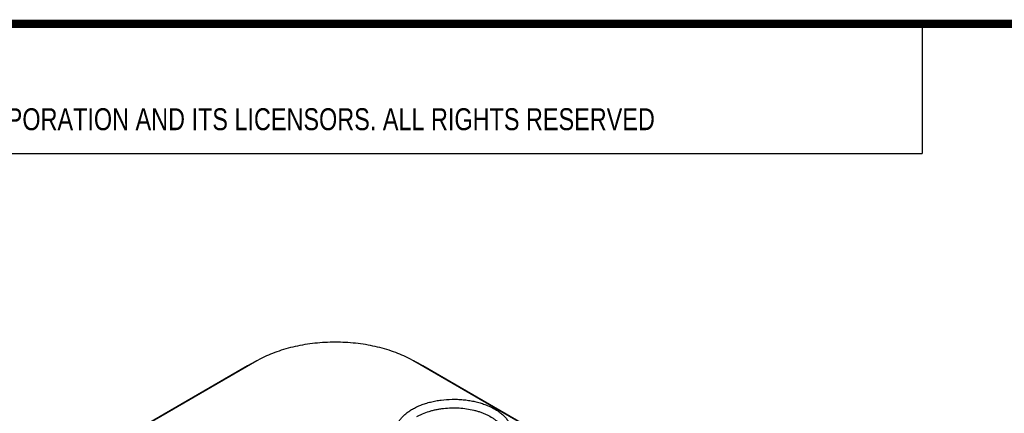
# Model space of a CAD drawing. Header units: inches. Extents: x 0.2 to 16.8, y 0.1 to 10.8.
# Tile 6 of 27: x 1.4 to 3.8, y 9.8 to 10.8. Entities that reach past the tile are written whole.
import ezdxf

# ---------------------------------------------------------------- set-up
doc = ezdxf.new("R2010")
doc.units = ezdxf.units.IN
doc.header["$LTSCALE"] = 0.935
doc.header["$MEASUREMENT"] = 0
doc.layers.get('0').update_dxf_attribs({"linetype": 'CONTINUOUS'})
doc.styles.get("Standard").update_dxf_attribs({"font": 'txt', "width": 0.8})

msp = doc.modelspace()

# ---------------------------------------------------------------- linework, layer by layer
at = {"color": 2, "linetype": 'CONTINUOUS'}
for p, q in [((0.25, 10.7586), (3.625, 10.7586)), ((3.625, 10.7586), (3.625, 10.4456)), ((0.25, 10.4456), (3.625, 10.4456))]:
    msp.add_line(p, q, dxfattribs=at)
at = {"color": 7, "linetype": 'CONTINUOUS'}
for p, q in [((2.0143, 9.9438), (1.4506, 9.6183)), ((2.0143, 9.9438), (1.9921, 9.9321)), ((2.01, 9.9418), (2.0036, 9.9384)), ((2.0236, 9.9489), (2.0143, 9.9438)), ((2.3939, 9.9438), (2.3845, 9.9489)), ((2.3939, 9.9438), (2.416, 9.9321)), ((3.3611, 9.3853), (2.3939, 9.9438)), ((2.4046, 9.9384), (2.3981, 9.9418)), ((1.9921, 9.9321), (1.4285, 9.6066)), ((2.0036, 9.9384), (1.9921, 9.9321)), ((2.416, 9.9321), (2.4046, 9.9384)), ((3.3833, 9.3736), (2.416, 9.9321))]:
    msp.add_line(p, q, dxfattribs=at)
at = {"color": 7, "linetype": 'CONTINUOUS', "const_width": 0.02}
msp.add_lwpolyline([(16.75, 10.7586), (0.25, 10.7586)], dxfattribs=at)
at = {"color": 7, "linetype": 'CONTINUOUS'}
for points, knots in [([(2.3845, 9.9489), (2.3783, 9.9521), (2.3654, 9.9583), (2.3451, 9.9663), (2.3236, 9.9732), (2.3009, 9.9789), (2.2775, 9.9835), (2.2533, 9.9868), (2.2288, 9.9887), (2.2041, 9.9894), (2.1793, 9.9887), (2.1548, 9.9868), (2.1307, 9.9835), (2.1072, 9.9789), (2.0845, 9.9732), (2.063, 9.9663), (2.0427, 9.9583), (2.0298, 9.9521), (2.0236, 9.9489)], [0, 0, 0, 0, 0.056029, 0.114553, 0.175302, 0.237977, 0.302196, 0.367533, 0.433586, 0.499969, 0.56635, 0.6324, 0.697737, 0.761959, 0.824646, 0.885409, 0.943949, 1, 1, 1, 1]), ([(2.3911, 9.8274), (2.3943, 9.8292), (2.401, 9.8328), (2.4117, 9.8374), (2.4231, 9.8414), (2.4351, 9.8447), (2.4476, 9.8474), (2.4648, 9.8501), (2.4825, 9.8514), (2.5002, 9.8512), (2.5135, 9.8503), (2.5265, 9.8487), (2.5392, 9.8464), (2.5515, 9.8434), (2.5633, 9.8398), (2.5744, 9.8355), (2.5847, 9.8307), (2.5943, 9.8253), (2.6029, 9.8194), (2.6093, 9.8141), (2.6139, 9.8096), (2.618, 9.8051), (2.6225, 9.7993), (2.6267, 9.7919), (2.6293, 9.7856), (2.6307, 9.7804), (2.6316, 9.7753), (2.632, 9.7689), (2.6312, 9.7611), (2.6292, 9.7534), (2.6258, 9.7459), (2.6213, 9.7386), (2.6156, 9.7316), (2.6088, 9.725), (2.6037, 9.7209), (2.601, 9.719)], [0, 0, 0, 0, 0.032481, 0.066415, 0.101629, 0.137951, 0.175212, 0.213218, 0.290551, 0.329449, 0.368183, 0.406525, 0.444251, 0.481152, 0.517034, 0.551721, 0.585071, 0.616967, 0.647335, 0.67615, 0.689985, 0.703448, 0.729304, 0.75389, 0.777448, 0.788945, 0.800307, 0.822798, 0.845338, 0.868319, 0.892096, 0.916961, 0.943142, 0.970796, 1, 1, 1, 1]), ([(2.3806, 9.719), (2.3755, 9.7226), (2.3685, 9.7287), (2.3609, 9.7378), (2.3563, 9.7448), (2.3529, 9.752), (2.3507, 9.7594), (2.3496, 9.7669), (2.3498, 9.7731), (2.3504, 9.778), (2.3515, 9.783), (2.3536, 9.7892), (2.3572, 9.7963), (2.3612, 9.802), (2.3648, 9.8064), (2.3689, 9.8109), (2.3747, 9.8162), (2.3824, 9.8221), (2.3881, 9.8257), (2.3911, 9.8274)], [0, 0, 0, 0, 0.138365, 0.202383, 0.263274, 0.321516, 0.377753, 0.432761, 0.487418, 0.514918, 0.542667, 0.599286, 0.658057, 0.71959, 0.751555, 0.784368, 0.852651, 0.924567, 1, 1, 1, 1]), ([(2.4017, 9.8092), (2.4039, 9.8105), (2.4085, 9.813), (2.4184, 9.8175), (2.4289, 9.8213), (2.44, 9.8244), (2.4486, 9.8264), (2.4575, 9.828), (2.4697, 9.8297), (2.4851, 9.8307), (2.5037, 9.8304), (2.522, 9.8285), (2.5368, 9.8257), (2.5482, 9.8226), (2.5563, 9.82), (2.5641, 9.8171), (2.5738, 9.8127), (2.5827, 9.8078), (2.5908, 9.8022), (2.5962, 9.7978), (2.6011, 9.7932), (2.6053, 9.7883), (2.6089, 9.7834), (2.6119, 9.7782), (2.6142, 9.773), (2.6158, 9.7677), (2.6167, 9.7623), (2.6169, 9.7587), (2.6168, 9.7569)], [0, 0, 0, 0, 0.030691, 0.062489, 0.128978, 0.163493, 0.198716, 0.234541, 0.270845, 0.344346, 0.418174, 0.491257, 0.562554, 0.597239, 0.631128, 0.664123, 0.696138, 0.75693, 0.785646, 0.813209, 0.839627, 0.864943, 0.889229, 0.912587, 0.935157, 0.957113, 0.978653, 1, 1, 1, 1])]:
    msp.add_open_spline(points, degree=3, knots=knots, dxfattribs=at)

# ---------------------------------------------------------------- texts
at = {"color": 2, "linetype": 'CONTINUOUS', "insert": (0.5583, 10.5546), "char_height": 0.053, "width": 3.0104, "attachment_point": 1, "line_spacing_factor": 0.9}
msp.add_mtext('NATIONAL INSTRUMENTS CORPORATION AND ITS LICENSORS. ALL RIGHTS RESERVED', dxfattribs=at)

doc.saveas('drawing.dxf')
